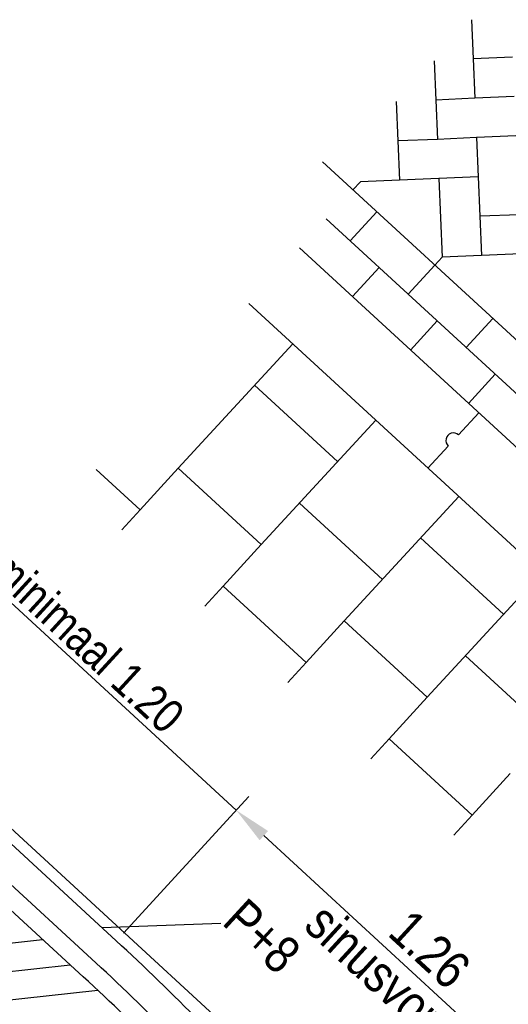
# Model space of a CAD drawing. Header units: metres. Extents: x 111546 to 149831, y 498798 to 507863.
# Tile 104 of 256: x 113037.82 to 113039.12, y 500888.84 to 500891.46. Entities that reach past the tile are written whole.
import ezdxf

# ---------------------------------------------------------------- set-up
doc = ezdxf.new("R2010")
doc.units = ezdxf.units.M
for name, color, linetype in [('0-maatvoering', 3, 'Continuous'), ('3-detail', 3, 'Continuous'), ('3-opsluiting', 2, 'Continuous'), ('3-steen', 3, 'Continuous'), ('3-tegels', 3, 'Continuous')]:
    doc.layers.add(name, color=color, linetype=linetype)
doc.styles.add('Zaanstad', font='ARIALN.TTF')
doc.dimstyles.new('1-50', dxfattribs={"dimtxt": 0.1, "dimasz": 0.1, "dimexe": 0.05, "dimexo": 0.05, "dimgap": 0.025, "dimtad": 1, "dimzin": 0, "dimdsep": 46, "dimtxsty": 'Zaanstad', "dimcen": 0, "dimclrd": 256, "dimclre": 256, "dimclrt": 256, "dimadec": 0, "dimazin": 0, "dimtfac": 1, "dimtofl": 0, "dimtmove": 0, "dimatfit": 3, "dimfxl": 1, "dimtfill": 1, "dimtolj": 1, "dimtzin": 0, "dimlwd": -1, "dimlwe": -1, "dimarcsym": 0})

# ---------------------------------------------------------------- blocks, each defined once
blk = doc.blocks.new('*D611')
at = {"layer": '0-maatvoering', "transparency": 16777216}
for p, q in [((113038.0916, 500889.0274), (113038.4257, 500889.391)), ((113038.4655, 500889.2865), (113039.246, 500888.5692)), ((113039.0193, 500888.1748), (113039.3534, 500888.5384))]:
    blk.add_line(p, q, dxfattribs=at)
for points in [[(113038.4768, 500889.2988), (113038.4542, 500889.2743), (113038.3919, 500889.3542)], [(113039.2572, 500888.5815), (113039.2347, 500888.557), (113039.3196, 500888.5016)]]:
    blk.add_solid(points, dxfattribs=at)
at = {"layer": 'Defpoints', "color": 0, "transparency": 16777216}
for p in [(113038.0577, 500888.9906), (113039.3196, 500888.5016), (113038.9854, 500888.138)]:
    blk.add_point(p, dxfattribs=at)
at = {"layer": '0-maatvoering', "transparency": 16777216, "insert": (113038.9072, 500888.9839), "char_height": 0.1, "attachment_point": 5, "rotation": 317.4144, "style": 'Zaanstad', "bg_fill": 3, "box_fill_scale": 1.1, "bg_fill_color": 9, "bg_fill_true_color": 13158600, "bg_fill_transparency": 0}
blk.add_mtext('\\A1;1.26', dxfattribs=at)

msp = doc.modelspace()

# ---------------------------------------------------------------- linework, layer by layer
at = {"layer": '0-maatvoering'}
msp.add_line((113038.351, 500889.0525), (113038.0354, 500889.0411), dxfattribs=at)
at = {"layer": '3-detail', "color": 2}
msp.add_line((113037.3029, 500889.5377), (113037.9847, 500888.9111), dxfattribs=at)
at = {"layer": '3-detail'}
for p, q in [((113037.5463, 500888.9746), (113037.8765, 500889.0104)), ((113037.6197, 500888.9071), (113037.9499, 500888.9428)), ((113037.6931, 500888.8397), (113038.0233, 500888.8755))]:
    msp.add_line(p, q, dxfattribs=at)
at = {"layer": '3-detail', "color": 2}
msp.add_arc((113034.3777, 500884.9837), 5.3324, 40.9217, 47.4351, dxfattribs=at)
at = {"layer": '3-opsluiting'}
for p, q in [((113038.5606, 500890.85), (113042.4081, 500887.3138)), ((113038.4252, 500890.7027), (113042.2728, 500887.1665)), ((113038.9835, 500890.3526), (113039.0377, 500890.4115)), ((113038.9023, 500890.2643), (113038.9565, 500890.3232)), ((113037.4112, 500889.6555), (113040.0278, 500887.2506))]:
    msp.add_line(p, q, dxfattribs=at)
msp.add_arc((113038.9699, 500890.3379), 0.02, 47.1284, 227.7004, dxfattribs=at)
at = {"layer": '3-steen'}
for p, q in [((113039.0184, 500891.4574), (113039.0228, 500891.3529)), ((113038.9189, 500891.3478), (113038.9233, 500891.2432)), ((113039.1273, 500891.3573), (113039.0228, 500891.3529)), ((113039.0228, 500891.3529), (113039.0272, 500891.2483)), ((113038.8181, 500891.2395), (113038.8225, 500891.1349)), ((113039.0272, 500891.2483), (113038.9233, 500891.2432)), ((113038.9233, 500891.2432), (113038.9278, 500891.1387)), ((113039.1317, 500891.2527), (113039.0272, 500891.2483)), ((113038.9278, 500891.1387), (113038.8225, 500891.1349)), ((113038.8225, 500891.1349), (113038.8269, 500891.0304)), ((113039.0316, 500891.1438), (113038.9278, 500891.1387)), ((113039.1361, 500891.1482), (113039.0316, 500891.1438)), ((113039.0316, 500891.1438), (113039.036, 500891.0392)), ((113038.6212, 500891.0796), (113042.5502, 500887.4684)), ((113038.7027, 500891.0046), (113038.7223, 500891.026)), ((113038.8269, 500891.0304), (113038.7223, 500891.026)), ((113038.9314, 500891.0348), (113038.8269, 500891.0304)), ((113039.036, 500891.0392), (113038.9314, 500891.0348)), ((113038.9314, 500891.0348), (113038.9358, 500890.9302)), ((113039.036, 500891.0392), (113039.0404, 500890.9346)), ((113038.695, 500890.8691), (113038.766, 500890.9464)), ((113038.6316, 500890.9273), (113042.4792, 500887.3911)), ((113038.9358, 500890.9302), (113038.9402, 500890.8257)), ((113039.1457, 500890.9384), (113039.0404, 500890.9346)), ((113039.0404, 500890.9346), (113039.0448, 500890.8301)), ((113038.9206, 500890.8043), (113038.9402, 500890.8257)), ((113039.0448, 500890.8301), (113038.9402, 500890.8257)), ((113039.1494, 500890.8345), (113039.0448, 500890.8301)), ((113038.7012, 500890.7208), (113038.7723, 500890.7981)), ((113038.8496, 500890.727), (113038.9206, 500890.8043)), ((113039.0042, 500890.5849), (113039.0752, 500890.6622)), ((113038.8558, 500890.5786), (113038.9269, 500890.656)), ((113039.0104, 500890.4365), (113039.0815, 500890.5139)), ((113037.3909, 500889.6334), (113038.0726, 500889.0068)), ((113037.3367, 500889.5745), (113038.0185, 500888.9479))]:
    msp.add_line(p, q, dxfattribs=at)
for centre, radius, start, end in [((113034.3751, 500884.981), 5.4662, 40.9271, 47.4345), ((113034.365, 500884.9712), 5.4003, 40.9344, 47.4255)]:
    msp.add_arc(centre, radius, start, end, dxfattribs=at)
at = {"layer": '3-tegels'}
for p, q in [((113038.2378, 500890.2638), (113038.5423, 500890.5952)), ((113038.4408, 500890.4847), (113038.6617, 500890.2817)), ((113038.4587, 500890.0608), (113038.7632, 500890.3921)), ((113038.1363, 500890.1534), (113038.2378, 500890.2638)), ((113038.2378, 500890.2638), (113038.4587, 500890.0608)), ((113038.0192, 500890.261), (113038.1363, 500890.1534)), ((113038.6796, 500889.8578), (113038.9841, 500890.1891)), ((113038.5602, 500890.1713), (113038.7811, 500889.9683)), ((113038.0872, 500890.1), (113038.1363, 500890.1534)), ((113038.3572, 500889.9504), (113038.4587, 500890.0608)), ((113038.8826, 500890.0787), (113039.1034, 500889.8757)), ((113038.9004, 500889.6548), (113039.205, 500889.9861)), ((113038.3081, 500889.897), (113038.3572, 500889.9504)), ((113038.3572, 500889.9504), (113038.5781, 500889.7474)), ((113038.5781, 500889.7474), (113038.6796, 500889.8578)), ((113038.6796, 500889.8578), (113038.9004, 500889.6548)), ((113038.529, 500889.694), (113038.5781, 500889.7474)), ((113039.0019, 500889.7653), (113039.2228, 500889.5622)), ((113038.7989, 500889.5444), (113038.9004, 500889.6548)), ((113038.7499, 500889.491), (113038.7989, 500889.5444)), ((113038.7989, 500889.5444), (113039.0198, 500889.3414)), ((113039.0198, 500889.3414), (113039.1213, 500889.4518)), ((113038.9708, 500889.288), (113039.0198, 500889.3414))]:
    msp.add_line(p, q, dxfattribs=at)

# ---------------------------------------------------------------- texts
at = {"layer": '0-maatvoering', "style": 'Zaanstad'}
for s, height, p in [('minimaal 1.20', 0.09, (113037.7277, 500889.9869)), ('P+8', 0.1, (113038.351, 500889.0525)), ('sinusvorm', 0.1, (113038.568, 500889.0416))]:
    msp.add_text(s, height=height, rotation=317.4144, dxfattribs=at).set_placement(p)

# ---------------------------------------------------------------- next in the draw order: dimensions: what is measured, and where the dimension line sits
at = {"layer": '0-maatvoering'}
dim = msp.add_aligned_dim(p1=(113038.0577, 500888.9906), p2=(113038.9854, 500888.138), distance=0.4938, dimstyle='1-50', dxfattribs=at)
dim.commit()
dim.dimension.update_dxf_attribs({"geometry": '*D611', "text_midpoint": (113038.9072, 500888.9839)})

# ---------------------------------------------------------------- next in the draw order: linework, layer by layer
msp.add_line((113037.6497, 500890.0363), (113038.3919, 500889.3542), dxfattribs=at)

# ---------------------------------------------------------------- next in the draw order: texts
at = {"color": 1, "linetype": 'Continuous', "style": 'Zaanstad'}
msp.add_text('%%UPrincipedetail: aanbrengen fundering drempel', height=0.25, rotation=317.4294, dxfattribs=at).set_placement((113036.5081, 500888.803))

doc.saveas('drawing.dxf')
